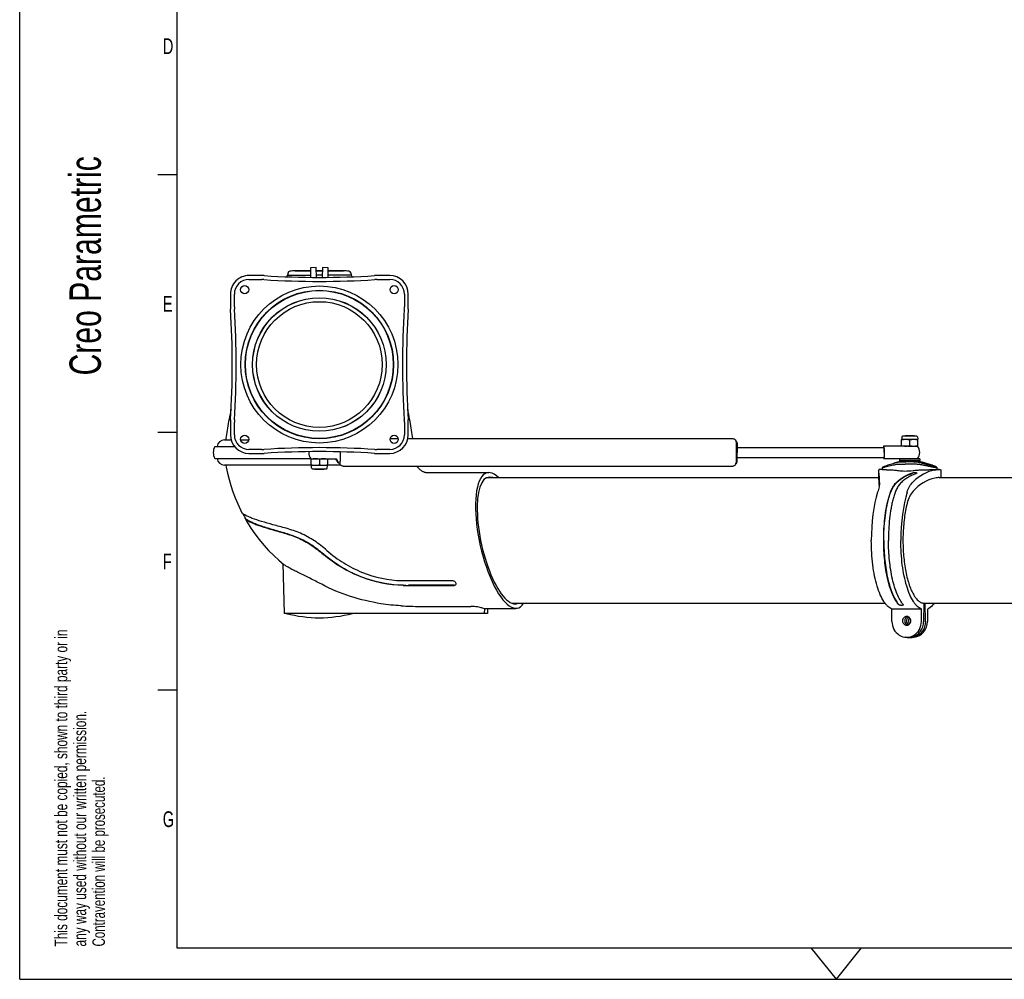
# Model space of a CAD drawing. Extents: x 0 to 420, y 0 to 297.
# Tile 1 of 20: x 0 to 157, y 0 to 153. Entities that reach past the tile are written whole.
import ezdxf

# ---------------------------------------------------------------- set-up
doc = ezdxf.new("R2010")
doc.units = 0
doc.header["$LTSCALE"] = 23.1
for name, color, linetype in [('100001_DXF_CONTINUOUS_LINE', 7, 'CONTINUOUS'), ('100003_DXF_CONTINUOUS_LINE', 7, 'CONTINUOUS'), ('100188_DXF_CONTINUOUS_LINE', 7, 'CONTINUOUS'), ('100249_DXF_CONTINUOUS_LINE', 7, 'CONTINUOUS'), ('100333_DXF_FORMAT', 7, 'CONTINUOUS'), ('100337_DXF_CONTINUOUS_LINE', 7, 'CONTINUOUS'), ('100935_DXF_CONTINUOUS_LINE', 7, 'CONTINUOUS'), ('100940_DXF_CONTINUOUS_LINE', 7, 'CONTINUOUS'), ('100945_DXF_CONTINUOUS_LINE', 7, 'CONTINUOUS'), ('105-5481_DXF_CONTINUOUS_LI', 7, 'CONTINUOUS'), ('9900420_DXF_CONTINUOUS_LIN', 7, 'CONTINUOUS'), ('9903861_DXF_CONTINUOUS_LIN', 7, 'CONTINUOUS'), ('GAS_SPRING_BDXF_CONTINUOUS', 7, 'CONTINUOUS'), ('LOCK_NUT_M8_DXF_CONTINUOUS', 7, 'CONTINUOUS')]:
    doc.layers.add(name, color=color, linetype=linetype)
doc.styles.get("Standard").update_dxf_attribs({"font": 'txt', "width": 0.7})

# ---------------------------------------------------------------- blocks, each defined once
blk = doc.blocks.new('SYMBOL_16_BL0', base_point=(7.49, 145.42))
at = {"layer": '100333_DXF_FORMAT', "color": 7, "linetype": 'CONTINUOUS'}
for q in [(0, 14.98), (14.98, 0)]:
    blk.add_line((0, 0), q, dxfattribs=at)
for s, height, width, p in [('Denna ritning får ej utan vårt medgivande kopieras, eller', 1.9979, 0.687469, (7.64, 212.55)), ('eljest obehörigen användas. Överträdelse härav beivras', 1.9979, 0.686067, (10.63, 212.55)), ('med stöd av gällande lag.', 1.9979, 0.696, (13.63, 212.55)), ('Creo Parametric', 4.9947, 0.71746, (12.92, 96.09)), ('This document must not be copied, shown to third party or in', 1.9979, 0.704762, (7.58, 5.22)), ('any way used without our written permission.', 1.9979, 0.705628, (10.58, 5.22)), ('Contravention will be prosecuted.', 1.9979, 0.684704, (13.57, 5.22))]:
    blk.add_text(s, height=height, rotation=90, dxfattribs=dict(at, width=width)).set_placement(p)

msp = doc.modelspace()

# ---------------------------------------------------------------- linework, layer by layer
at = {"layer": '100001_DXF_CONTINUOUS_LINE', "color": 7, "linetype": 'CONTINUOUS'}
for p, q in [((32.6, 85.83), (33.65, 85.83)), ((35.16, 85.83), (36.44, 85.83)), ((46.4, 81.83), (32.6, 81.83)), ((51.1, 81.83), (49, 81.83)), ((64.61, 80.63), (74.67, 80.63)), ((35.53, 74.08), (35.65, 73.86)), ((35.65, 73.86), (35.78, 73.62)), ((35.78, 73.62), (35.9, 73.39)), ((35.9, 73.39), (35.91, 73.37)), ((35.91, 73.37), (35.91, 73.37)), ((41.89, 66.14), (42.1, 58.23)), ((60.84, 63.45), (60.93, 63.45)), ((61.64, 63.44), (68.92, 63.44)), ((69.15, 62.7), (61.87, 62.7)), ((61.85, 62.67), (69.14, 62.67)), ((74.44, 58.23), (42.1, 58.23)), ((63.75, 59.34), (71.8, 59.34)), ((74.01, 58.23), (74.03, 59.03)), ((74.03, 59.03), (78.99, 59.03)), ((74.47, 59.03), (74.44, 58.23))]:
    msp.add_line(p, q, dxfattribs=at)
for points in [[(33.65, 90.71), (33.63, 90.62), (33.55, 90.24), (33.48, 89.87), (33.4, 89.5), (33.33, 89.13), (33.26, 88.77), (33.2, 88.42), (33.14, 88.06), (33.08, 87.72), (33.02, 87.37), (32.97, 87.03), (32.91, 86.7), (32.86, 86.37), (32.82, 86.05), (32.79, 85.83)], [(62.58, 86.04), (62.58, 86.05), (62.54, 86.37), (62.49, 86.7), (62.43, 87.03), (62.38, 87.37), (62.32, 87.72), (62.26, 88.06), (62.2, 88.42), (62.14, 88.77), (62.07, 89.13), (62, 89.5), (61.92, 89.87), (61.85, 90.24), (61.77, 90.62), (61.75, 90.71)], [(32.82, 81.83), (32.88, 81.48), (33.08, 80.52), (33.33, 79.53), (33.62, 78.56), (33.94, 77.59), (34.31, 76.61), (34.71, 75.64), (35.16, 74.68), (35.38, 74.24)], [(64.62, 80.63), (64.61, 80.63), (64.59, 80.64), (64.55, 80.64), (64.51, 80.65), (64.44, 80.67), (64.37, 80.7), (64.29, 80.73), (64.2, 80.77), (64.11, 80.82), (64.02, 80.88), (63.92, 80.95), (63.83, 81.02), (63.74, 81.09), (63.65, 81.17), (63.57, 81.25), (63.48, 81.34), (63.41, 81.42), (63.33, 81.51), (63.26, 81.6), (63.24, 81.64)], [(35.87, 73.34), (36.21, 72.74), (36.81, 71.8), (37.45, 70.86), (38.14, 69.96), (38.86, 69.08), (39.63, 68.24), (40.43, 67.43), (41.26, 66.67), (42.11, 65.96)]]:
    msp.add_lwpolyline(points, dxfattribs=at)
for centre, radius, start, end in [((32.6, 84.63), 1.2, 90, 172.8136), ((32.6, 83.03), 1.2, 187.1864, 270), ((36.08, 73.46), 0.24, 205.2907, 209.4445), ((61.64, 129.39), 65.95, 269.3874, 270.0002), ((61.86, 125.36), 62.67, 269.2681, 270.0011), ((85.39, 67.47), 16.59, 195.1714, 195.7287), ((69.23, 62.9), 0.206, 337.084, 345.5247), ((61.85, 125.66), 63, 269.2715, 270.0006), ((47.7, 77.53), 20, 254.7519, 285.2481), ((63.72, 109.01), 49.67, 266.5, 270.0354)]:
    msp.add_arc(centre, radius, start, end, dxfattribs=at)
for centre, major_axis, ratio, start_param, end_param in [((76.83, 69.83), (-2.42, 10.77), 0.327316, 5.823198, 9.737793), ((76.83, 69.83), (-2.27, 10.07), 0.327316, -0.213507, 3.20813), ((74.3, 69.83), (0.31, 10.8), 0.36637, -3.236671, -3.131175)]:
    msp.add_ellipse(centre, major_axis=major_axis, ratio=ratio, start_param=start_param, end_param=end_param, dxfattribs=at)
for points, knots in [([(35.45, 74.15), (35.45, 74.15), (35.42, 74.18), (35.4, 74.21), (35.38, 74.24)], [0, 0, 0, 0, 0.285065, 1, 1, 1, 1]), ([(48.9, 68.22), (48.27, 68.78), (47.28, 69.57), (45.84, 70.44), (44.36, 71.15), (42.51, 71.77), (40.41, 72.31), (38.6, 72.8), (37.31, 73.23), (36.49, 73.56), (36.03, 73.77), (35.7, 73.96), (35.52, 74.08), (35.45, 74.15)], [0, 0, 0, 0, 0.170664, 0.25559, 0.339527, 0.501127, 0.648923, 0.776958, 0.880616, 0.922019, 0.955897, 0.98193, 1, 1, 1, 1]), ([(35.86, 73.47), (35.85, 73.45), (35.84, 73.41), (35.85, 73.37), (35.86, 73.35)], [0, 0, 0, 0, 0.466465, 1, 1, 1, 1]), ([(35.87, 73.34), (35.9, 73.28), (36.03, 73.16), (36.3, 72.98), (36.68, 72.78), (37.17, 72.56), (37.77, 72.32), (38.76, 71.97), (40.22, 71.53), (42.18, 71), (43.94, 70.41), (45.35, 69.74), (46.75, 68.91), (47.72, 68.15), (48.34, 67.62)], [0, 0, 0, 0, 0.014896, 0.037859, 0.069062, 0.108227, 0.15496, 0.208774, 0.335471, 0.483846, 0.648583, 0.735092, 0.823022, 1, 1, 1, 1]), ([(36.02, 73.24), (36.01, 73.25), (35.97, 73.29), (35.93, 73.33), (35.91, 73.37)], [0, 0, 0, 0, 0.300999, 1, 1, 1, 1]), ([(48.36, 67.64), (47.76, 68.15), (46.59, 69.07), (44.66, 70.16), (42.6, 70.91), (40.52, 71.47), (38.7, 72.02), (37.35, 72.51), (36.52, 72.9), (36.14, 73.14), (36.02, 73.24)], [0, 0, 0, 0, 0.172271, 0.325433, 0.485198, 0.651515, 0.797325, 0.902315, 0.966288, 1, 1, 1, 1]), ([(61.05, 62.67), (58.78, 62.7), (55.31, 63.44), (51.15, 65.48), (49.23, 66.85), (48.34, 67.62)], [0, 0, 0, 0, 0.492224, 0.745966, 1, 1, 1, 1]), ([(61.06, 62.7), (59.08, 62.73), (55.82, 63.34), (51.59, 65.23), (49.39, 66.75), (48.36, 67.64)], [0, 0, 0, 0, 0.428263, 0.703947, 1, 1, 1, 1]), ([(48.9, 68.22), (49.74, 67.48), (51.53, 66.17), (55.43, 64.2), (58.7, 63.47), (60.84, 63.45)], [0, 0, 0, 0, 0.25438, 0.508136, 1, 1, 1, 1]), ([(48.07, 62.85), (47.45, 63.18), (46.25, 63.8), (44.77, 64.52), (43.7, 65.04), (43.04, 65.38), (42.52, 65.68), (42.22, 65.87), (42.11, 65.96)], [0, 0, 0, 0, 0.313562, 0.605163, 0.733014, 0.843731, 0.933722, 1, 1, 1, 1]), ([(60.69, 59.43), (59.62, 59.49), (55.28, 59.96), (50.99, 61.3), (48.07, 62.85)], [0, 0, 0, 0, 0.243969, 1, 1, 1, 1]), ([(68.92, 63.44), (69.02, 63.44), (69.22, 63.38), (69.36, 63.22), (69.38, 63.12)], [0, 0, 0, 0, 0.520441, 1, 1, 1, 1]), ([(69.42, 62.82), (69.4, 62.77), (69.31, 62.68), (69.2, 62.67), (69.14, 62.67)], [0, 0, 0, 0, 0.45796, 1, 1, 1, 1]), ([(69.15, 62.7), (69.2, 62.7), (69.31, 62.71), (69.39, 62.78), (69.42, 62.82)], [0, 0, 0, 0, 0.535587, 1, 1, 1, 1]), ([(69.42, 62.97), (69.43, 62.96), (69.43, 62.92), (69.43, 62.87), (69.43, 62.84)], [0, 0, 0, 0, 0.261934, 1, 1, 1, 1]), ([(73.62, 59.09), (73.52, 59.12), (73.27, 59.18), (72.67, 59.29), (72.16, 59.34), (71.8, 59.34)], [0, 0, 0, 0, 0.164355, 0.410473, 1, 1, 1, 1])]:
    msp.add_open_spline(points, degree=3, knots=knots, dxfattribs=at)
at = {"layer": '100003_DXF_CONTINUOUS_LINE', "color": 7, "linetype": 'CONTINUOUS'}
for p, q in [((74.35, 79.83), (136.74, 79.83)), ((146.37, 79.83), (162.11, 79.83)), ((78.35, 59.83), (137.75, 59.83)), ((143.92, 59.83), (163.13, 59.83))]:
    msp.add_line(p, q, dxfattribs=at)
at = {"layer": '100188_DXF_CONTINUOUS_LINE', "color": 7, "linetype": 'CONTINUOUS'}
for p, q in [((47.21, 113.27), (46.31, 113.24)), ((46.31, 113.24), (46.31, 111.7)), ((47.27, 111.69), (47.21, 113.27)), ((48.19, 113.27), (48.14, 111.69)), ((49.09, 113.24), (48.19, 113.27)), ((49.09, 111.7), (49.09, 113.24)), ((137.39, 81.51), (137.36, 81.46)), ((140.07, 82.53), (140.06, 82.35)), ((140.08, 82.35), (140.06, 82.35)), ((140.07, 82.53), (143.27, 82.53)), ((143.28, 82.35), (143.27, 82.53)), ((143.27, 82.27), (143.27, 82.28)), ((143.28, 82.35), (143.28, 82.35)), ((145.65, 81.54), (145.64, 81.54)), ((145.73, 81.6), (145.72, 81.61)), ((145.76, 81.57), (145.76, 81.57)), ((145.77, 81.61), (145.77, 81.61)), ((146.03, 81.39), (145.94, 81.51)), ((136.74, 81.06), (136.74, 81.04)), ((136.74, 79.75), (136.74, 81.04)), ((137.29, 81.13), (136.97, 81.13)), ((137.36, 81.46), (137.31, 81.39)), ((137.31, 81.39), (137.31, 81.36)), ((137.31, 81.39), (137.31, 81.39)), ((146.37, 81.13), (146, 81.13)), ((146.03, 81.36), (146.03, 81.39)), ((146.03, 81.39), (146.03, 81.39)), ((146.6, 81.06), (146.6, 79.83)), ((136.74, 79.74), (136.74, 79.75)), ((137.53, 69.83), (137.53, 69.83)), ((137.55, 69.83), (137.55, 69.83)), ((138.28, 69.83), (138.28, 69.83)), ((143.92, 59.84), (143.88, 56.9)), ((144.16, 56.9), (144.12, 59.83)), ((138.85, 56.93), (138.85, 58.92)), ((143.54, 58.92), (138.85, 58.92)), ((140.38, 59.5), (140.39, 59.55)), ((143.54, 56.93), (143.54, 58.92)), ((144.49, 58.92), (144.49, 56.93)), ((141.28, 54.41), (140.97, 54.44)), ((142.37, 54.44), (142.06, 54.41))]:
    msp.add_line(p, q, dxfattribs=at)
for points in [[(140.06, 82.35), (139.94, 82.32), (139.82, 82.3), (139.71, 82.27), (139.6, 82.25), (139.5, 82.23), (139.41, 82.2), (139.31, 82.18), (139.21, 82.15)], [(144.13, 82.15), (144.03, 82.18), (143.93, 82.2), (143.84, 82.23), (143.74, 82.25), (143.63, 82.27), (143.52, 82.3), (143.4, 82.32), (143.28, 82.35)], [(137.31, 81.36), (137.3, 81.23), (137.29, 81.13)], [(146.05, 81.13), (146.04, 81.23), (146.03, 81.36)]]:
    msp.add_lwpolyline(points, dxfattribs=at)
for centre, radius, start, end in [((146.59, 85.66), 4.23, 256.4711, 257.0707), ((143.81, 76.88), 5.11, 68.0313, 68.6294), ((144.17, 77.78), 4.14, 67.5918, 68.0251), ((145.73, 81.79), 0.227, 268.4103, 269.9434), ((144.38, 78.28), 3.6, 67.31, 67.588), ((134.68, 79.07), 2.19, 359.9813, 2.1003), ((140.6, 59.6), 0.0484, 352.9002, 357.1196), ((141.5, 56.62), 2.22, 264.2162, 284.2), ((141.84, 56.61), 2.21, 265.6593, 275.8166), ((141.49, 56.65), 2.26, 284.1809, 285.8527), ((141.84, 56.61), 2.21, 275.8427, 285.9477)]:
    msp.add_arc(centre, radius, start, end, dxfattribs=at)
for centre, major_axis, ratio, start_param, end_param in [((136.71, 69.83), (0, 11.3), 0.025373, -0.601063, -0.126332), ((146.63, 69.83), (0, 11.3), 0.691253, 0.126332, 0.601063), ((136.71, 69.83), (0, 10), 0.026065, 5.783185, 6.144142), ((146.63, 69.83), (0, 10), 0.710105, 0.139043, 0.671385), ((139.32, 69.83), (0, 11.3), 0.33294, 0.820231, 1.570796), ((144.02, 69.83), (0, 11.3), 0.33294, 0.820231, 1.570796), ((141.19, 56.93), (0, 2.5), 0.93912, 1.570796, 4.712389), ((141.53, 57.03), (0.071, 0.697), 0.938558, 0.361023, 2.983258), ((141.81, 57.03), (-0.071, 0.697), 0.938558, 0.381395, 2.55662), ((142.14, 56.93), (0, 2.5), 0.93912, -3.045999, -1.570796)]:
    msp.add_ellipse(centre, major_axis=major_axis, ratio=ratio, start_param=start_param, end_param=end_param, dxfattribs=at)
for points, knots in [([(137.39, 81.51), (137.4, 81.52), (137.44, 81.54), (137.49, 81.57), (137.58, 81.61), (137.64, 81.63), (137.67, 81.65)], [0, 0, 0, 0, 0.128498, 0.355395, 0.65367, 1, 1, 1, 1]), ([(137.48, 81.46), (137.5, 81.47), (137.59, 81.5), (137.67, 81.52), (137.74, 81.54)], [0, 0, 0, 0, 0.226216, 1, 1, 1, 1]), ([(137.67, 81.65), (137.79, 81.69), (138.04, 81.78), (138.55, 81.96), (138.95, 82.08), (139.21, 82.15)], [0, 0, 0, 0, 0.239175, 0.493077, 1, 1, 1, 1]), ([(137.74, 81.54), (138.03, 81.62), (138.45, 81.73), (139.02, 81.85), (139.41, 81.92), (139.77, 81.97), (140.12, 81.98), (140.51, 81.97), (140.79, 81.96), (140.94, 81.96)], [0, 0, 0, 0, 0.273041, 0.407891, 0.532794, 0.641214, 0.743616, 0.859385, 1, 1, 1, 1]), ([(139.21, 82.15), (139.3, 82.17), (139.62, 82.26), (139.94, 82.32), (140.18, 82.34)], [0, 0, 0, 0, 0.274789, 1, 1, 1, 1]), ([(140.27, 82.37), (140.23, 82.37), (140.16, 82.36), (140.1, 82.36), (140.08, 82.35)], [0, 0, 0, 0, 0.630923, 1, 1, 1, 1]), ([(140.18, 82.34), (140.24, 82.35), (140.54, 82.36), (140.84, 82.34), (141.07, 82.34)], [0, 0, 0, 0, 0.220586, 1, 1, 1, 1]), ([(141.12, 82.37), (141.03, 82.37), (140.75, 82.38), (140.46, 82.38), (140.27, 82.37)], [0, 0, 0, 0, 0.303104, 1, 1, 1, 1]), ([(145.98, 81.38), (145.92, 81.38), (145.77, 81.4), (145.51, 81.44), (145.2, 81.51), (144.77, 81.6), (144.23, 81.72), (143.58, 81.85), (142.92, 81.94), (142.26, 81.98), (141.6, 81.98), (141.16, 81.96), (140.94, 81.96)], [0, 0, 0, 0, 0.034594, 0.090115, 0.154534, 0.22011, 0.350248, 0.480613, 0.61168, 0.741105, 0.871034, 1, 1, 1, 1]), ([(142.18, 82.34), (142, 82.35), (141.63, 82.36), (141.26, 82.34), (141.07, 82.34)], [0, 0, 0, 0, 0.504246, 1, 1, 1, 1]), ([(141.12, 82.37), (141.31, 82.37), (141.68, 82.38), (142.05, 82.38), (142.24, 82.37)], [0, 0, 0, 0, 0.500591, 1, 1, 1, 1]), ([(143.25, 82.19), (142.99, 82.25), (142.63, 82.31), (142.27, 82.34), (142.18, 82.34)], [0, 0, 0, 0, 0.750775, 1, 1, 1, 1]), ([(142.24, 82.37), (142.3, 82.37), (142.52, 82.36), (142.75, 82.35), (142.9, 82.35)], [0, 0, 0, 0, 0.28206, 1, 1, 1, 1]), ([(142.9, 82.35), (142.93, 82.35), (143.03, 82.34), (143.12, 82.34), (143.18, 82.34)], [0, 0, 0, 0, 0.305813, 1, 1, 1, 1]), ([(143.28, 82.35), (143.28, 82.34), (143.27, 82.34), (143.25, 82.34), (143.22, 82.34), (143.2, 82.34), (143.18, 82.34)], [0, 0, 0, 0, 0.06871, 0.257332, 0.568401, 1, 1, 1, 1]), ([(145.6, 81.55), (145.4, 81.59), (145.02, 81.71), (144.43, 81.89), (143.85, 82.05), (143.45, 82.15), (143.25, 82.19)], [0, 0, 0, 0, 0.248724, 0.499639, 0.749022, 1, 1, 1, 1]), ([(143.26, 82.28), (143.26, 82.28), (143.28, 82.29), (143.32, 82.29), (143.35, 82.3), (143.38, 82.3)], [0, 0, 0, 0, 0.107865, 0.321936, 1, 1, 1, 1]), ([(143.29, 82.26), (143.29, 82.26), (143.28, 82.26), (143.27, 82.27), (143.27, 82.27)], [0, 0, 0, 0, 0.375044, 1, 1, 1, 1]), ([(145.65, 81.57), (145.56, 81.59), (145.34, 81.65), (144.85, 81.8), (144.34, 81.96), (143.88, 82.09), (143.63, 82.16), (143.44, 82.21), (143.33, 82.24), (143.29, 82.26)], [0, 0, 0, 0, 0.109243, 0.277936, 0.631268, 0.760703, 0.865321, 0.945708, 1, 1, 1, 1]), ([(143.6, 82.27), (143.58, 82.28), (143.51, 82.29), (143.43, 82.3), (143.38, 82.3)], [0, 0, 0, 0, 0.294907, 1, 1, 1, 1]), ([(144.19, 82.13), (144.08, 82.16), (143.89, 82.21), (143.69, 82.26), (143.6, 82.27)], [0, 0, 0, 0, 0.559813, 1, 1, 1, 1]), ([(145.67, 81.65), (145.55, 81.69), (145.3, 81.78), (144.78, 81.96), (144.39, 82.08), (144.13, 82.15)], [0, 0, 0, 0, 0.239175, 0.493077, 1, 1, 1, 1]), ([(145.6, 81.66), (145.48, 81.71), (145.22, 81.8), (144.75, 81.96), (144.4, 82.07), (144.19, 82.13)], [0, 0, 0, 0, 0.263157, 0.561046, 1, 1, 1, 1]), ([(145.72, 81.61), (145.71, 81.61), (145.67, 81.63), (145.64, 81.65), (145.6, 81.66)], [0, 0, 0, 0, 0.191899, 1, 1, 1, 1]), ([(145.69, 81.57), (145.69, 81.57), (145.68, 81.57), (145.66, 81.57), (145.65, 81.57)], [0, 0, 0, 0, 0.228553, 1, 1, 1, 1]), ([(145.9, 81.5), (145.87, 81.5), (145.79, 81.51), (145.7, 81.52), (145.65, 81.54)], [0, 0, 0, 0, 0.387808, 1, 1, 1, 1]), ([(145.76, 81.57), (145.76, 81.58), (145.75, 81.59), (145.74, 81.59), (145.73, 81.6)], [0, 0, 0, 0, 0.301554, 1, 1, 1, 1]), ([(145.73, 81.57), (145.73, 81.57), (145.74, 81.57), (145.75, 81.57), (145.75, 81.57)], [0, 0, 0, 0, 0.316544, 1, 1, 1, 1]), ([(145.75, 81.57), (145.75, 81.57), (145.76, 81.57), (145.76, 81.57), (145.76, 81.57)], [0, 0, 0, 0, 0.5558, 1, 1, 1, 1]), ([(145.84, 81.57), (145.84, 81.58), (145.81, 81.59), (145.79, 81.6), (145.77, 81.61)], [0, 0, 0, 0, 0.234703, 1, 1, 1, 1]), ([(145.94, 81.51), (145.94, 81.53), (145.9, 81.55), (145.86, 81.56), (145.84, 81.57)], [0, 0, 0, 0, 0.359332, 1, 1, 1, 1]), ([(145.9, 81.5), (145.91, 81.5), (145.92, 81.5), (145.94, 81.5), (145.95, 81.5), (145.95, 81.51), (145.94, 81.51)], [0, 0, 0, 0, 0.403963, 0.682111, 0.842506, 1, 1, 1, 1]), ([(136.97, 81.13), (136.94, 81.13), (136.88, 81.13), (136.81, 81.12), (136.76, 81.1), (136.74, 81.07), (136.74, 81.06)], [0, 0, 0, 0, 0.384731, 0.666946, 0.858676, 1, 1, 1, 1]), ([(137.29, 81.13), (137.29, 81.13), (137.3, 81.13), (137.31, 81.13), (137.33, 81.12), (137.36, 81.12), (137.39, 81.12), (137.45, 81.11), (137.54, 81.11), (137.65, 81.1), (137.77, 81.1), (137.9, 81.1), (138.07, 81.09), (138.29, 81.09), (138.55, 81.08), (138.81, 81.07), (139.12, 81.05), (139.48, 81.02), (139.9, 80.96), (140.36, 80.9), (140.7, 80.88), (140.88, 80.88)], [0, 0, 0, 0, 0.0013, 0.004906, 0.01081, 0.018877, 0.028888, 0.040608, 0.068229, 0.100002, 0.134245, 0.169796, 0.206051, 0.279327, 0.352206, 0.423364, 0.49146, 0.613271, 0.724859, 0.847981, 1, 1, 1, 1]), ([(137.31, 81.39), (137.31, 81.4), (137.32, 81.41), (137.33, 81.41), (137.34, 81.41)], [0, 0, 0, 0, 0.154572, 1, 1, 1, 1]), ([(137.34, 81.41), (137.35, 81.42), (137.4, 81.44), (137.44, 81.45), (137.48, 81.46)], [0, 0, 0, 0, 0.190431, 1, 1, 1, 1]), ([(137.53, 69.83), (137.53, 70.44), (137.56, 71.63), (137.7, 73.38), (137.94, 75.05), (138.23, 76.36), (138.54, 77.33), (138.81, 77.99), (139.16, 78.61), (139.75, 79.34), (140.76, 80.04), (141.66, 80.43), (142.12, 80.59)], [0, 0, 0, 0, 0.143223, 0.283345, 0.417411, 0.54285, 0.601876, 0.658577, 0.7137, 0.76871, 0.882705, 1, 1, 1, 1]), ([(137.55, 69.84), (137.55, 70.44), (137.58, 71.62), (137.72, 73.36), (137.96, 75.02), (138.25, 76.33), (138.55, 77.29), (138.83, 77.95), (139.17, 78.56), (139.77, 79.29), (140.77, 79.99), (141.67, 80.37), (142.13, 80.53)], [0, 0, 0, 0, 0.143126, 0.283172, 0.417234, 0.542605, 0.601575, 0.658255, 0.713397, 0.768475, 0.882579, 1, 1, 1, 1]), ([(142.64, 80.45), (142.19, 80.27), (141.54, 79.96), (140.74, 79.43), (140.21, 78.96), (139.78, 78.41), (139.47, 77.8), (139.22, 77.14), (139.01, 76.43), (138.84, 75.7), (138.64, 74.65), (138.45, 73.28), (138.31, 71.58), (138.28, 70.42), (138.28, 69.83)], [0, 0, 0, 0, 0.117372, 0.175721, 0.232707, 0.288189, 0.343545, 0.400405, 0.459543, 0.521117, 0.584986, 0.718573, 0.857838, 1, 1, 1, 1]), ([(140.88, 80.88), (141.32, 80.88), (141.98, 80.95), (142.87, 81.03), (143.54, 81.06), (144.21, 81.08), (144.88, 81.1), (145.42, 81.11), (145.79, 81.13), (145.94, 81.13), (146, 81.13)], [0, 0, 0, 0, 0.259599, 0.388599, 0.519419, 0.650621, 0.781488, 0.911318, 0.965906, 1, 1, 1, 1]), ([(142.12, 80.59), (142.22, 80.62), (142.38, 80.65), (142.58, 80.65), (142.67, 80.64), (142.71, 80.63)], [0, 0, 0, 0, 0.532151, 0.793969, 1, 1, 1, 1]), ([(142.72, 80.57), (142.68, 80.58), (142.59, 80.59), (142.39, 80.59), (142.23, 80.56), (142.13, 80.53)], [0, 0, 0, 0, 0.206254, 0.468033, 1, 1, 1, 1]), ([(142.71, 80.48), (142.71, 80.48), (142.68, 80.46), (142.66, 80.45), (142.64, 80.45)], [0, 0, 0, 0, 0.231017, 1, 1, 1, 1]), ([(142.71, 80.63), (142.72, 80.62), (142.75, 80.61), (142.79, 80.59), (142.79, 80.57)], [0, 0, 0, 0, 0.339361, 1, 1, 1, 1]), ([(142.79, 80.57), (142.79, 80.55), (142.77, 80.51), (142.73, 80.49), (142.71, 80.48)], [0, 0, 0, 0, 0.384597, 1, 1, 1, 1]), ([(142.78, 80.54), (142.78, 80.54), (142.76, 80.55), (142.75, 80.56), (142.74, 80.56)], [0, 0, 0, 0, 0.214239, 1, 1, 1, 1]), ([(145.65, 81.04), (145.79, 81.07), (146.02, 81.11), (146.27, 81.13), (146.37, 81.13)], [0, 0, 0, 0, 0.580275, 1, 1, 1, 1]), ([(145.98, 81.38), (145.99, 81.38), (146, 81.38), (146.03, 81.39), (146.03, 81.39)], [0, 0, 0, 0, 0.715377, 1, 1, 1, 1]), ([(146.37, 81.13), (146.4, 81.13), (146.46, 81.13), (146.53, 81.12), (146.58, 81.1), (146.6, 81.07), (146.6, 81.06)], [0, 0, 0, 0, 0.384731, 0.666946, 0.858676, 1, 1, 1, 1]), ([(136.87, 79.07), (136.87, 78.83), (136.79, 78.31), (136.65, 77.81), (136.57, 77.54)], [0, 0, 0, 0, 0.459422, 1, 1, 1, 1]), ([(141.27, 77.54), (141.36, 77.84), (141.6, 78.43), (141.99, 78.93), (142.21, 79.15)], [0, 0, 0, 0, 0.500085, 1, 1, 1, 1]), ([(146.37, 79.83), (146.27, 79.83), (146.02, 79.81), (145.79, 79.77), (145.65, 79.74)], [0, 0, 0, 0, 0.419519, 1, 1, 1, 1]), ([(142.21, 77.66), (141.98, 77.4), (141.59, 76.8), (141.36, 76.12), (141.27, 75.78)], [0, 0, 0, 0, 0.494, 1, 1, 1, 1]), ([(141.27, 75.78), (141.07, 74.99), (140.77, 73.32), (140.57, 70.73), (140.61, 68.08), (140.84, 65.92), (141.16, 64.31), (141.43, 63.24), (141.76, 62.28), (142.13, 61.47), (142.53, 60.8), (142.96, 60.29), (143.42, 59.96), (143.76, 59.85), (143.92, 59.84)], [0, 0, 0, 0, 0.141945, 0.297315, 0.456173, 0.608224, 0.678674, 0.74395, 0.803163, 0.855644, 0.901039, 0.939463, 0.971779, 1, 1, 1, 1]), ([(138.85, 58.92), (138.6, 59.01), (138.24, 59.26), (137.84, 59.7), (137.42, 60.3), (136.93, 61.26), (136.45, 62.62), (136.06, 64.21), (135.77, 65.98), (135.6, 67.88), (135.56, 69.18), (135.56, 69.83)], [0, 0, 0, 0, 0.066736, 0.106353, 0.15075, 0.254354, 0.37717, 0.516884, 0.670087, 0.832645, 1, 1, 1, 1]), ([(139.87, 59.64), (139.68, 59.87), (139.33, 60.4), (138.88, 61.34), (138.48, 62.45), (138.01, 64.22), (137.63, 66.69), (137.53, 68.76), (137.53, 69.83)], [0, 0, 0, 0, 0.082761, 0.180402, 0.292352, 0.417189, 0.697028, 1, 1, 1, 1]), ([(137.55, 69.83), (137.55, 68.76), (137.65, 66.71), (138.03, 64.24), (138.5, 62.49), (138.89, 61.38), (139.34, 60.45), (139.69, 59.92), (139.88, 59.69)], [0, 0, 0, 0, 0.30291, 0.582738, 0.707585, 0.819552, 0.917217, 1, 1, 1, 1]), ([(140.63, 59.64), (140.44, 59.87), (140.08, 60.4), (139.64, 61.34), (139.24, 62.45), (138.77, 64.22), (138.39, 66.69), (138.28, 68.76), (138.28, 69.83)], [0, 0, 0, 0, 0.082761, 0.180402, 0.292352, 0.417189, 0.697028, 1, 1, 1, 1]), ([(143.54, 58.92), (143.3, 59.01), (142.94, 59.26), (142.54, 59.7), (142.11, 60.3), (141.63, 61.26), (141.15, 62.62), (140.76, 64.21), (140.47, 65.98), (140.3, 67.88), (140.26, 69.18), (140.26, 69.83)], [0, 0, 0, 0, 0.066736, 0.106353, 0.15075, 0.254354, 0.37717, 0.516884, 0.670087, 0.832645, 1, 1, 1, 1]), ([(140.38, 59.5), (140.28, 59.5), (140.13, 59.52), (139.96, 59.58), (139.89, 59.62), (139.87, 59.64)], [0, 0, 0, 0, 0.574911, 0.820603, 1, 1, 1, 1]), ([(139.88, 59.69), (139.9, 59.67), (139.97, 59.63), (140.13, 59.57), (140.28, 59.55), (140.39, 59.55)], [0, 0, 0, 0, 0.179474, 0.425163, 1, 1, 1, 1]), ([(140.65, 59.59), (140.65, 59.56), (140.57, 59.52), (140.48, 59.5), (140.42, 59.5), (140.38, 59.5)], [0, 0, 0, 0, 0.349383, 0.641853, 1, 1, 1, 1]), ([(140.39, 59.55), (140.44, 59.55), (140.52, 59.55), (140.61, 59.58), (140.64, 59.6), (140.65, 59.62)], [0, 0, 0, 0, 0.613932, 0.836899, 1, 1, 1, 1]), ([(140.63, 59.64), (140.63, 59.64), (140.64, 59.63), (140.65, 59.61), (140.65, 59.59)], [0, 0, 0, 0, 0.291578, 1, 1, 1, 1]), ([(145.59, 59.83), (145.5, 59.72), (145.2, 59.36), (144.81, 59.04), (144.49, 58.92)], [0, 0, 0, 0, 0.288297, 1, 1, 1, 1]), ([(141.19, 57.73), (141.11, 57.73), (140.93, 57.7), (140.71, 57.54), (140.57, 57.31), (140.52, 57.03), (140.57, 56.76), (140.71, 56.53), (140.93, 56.37), (141.11, 56.33), (141.19, 56.33)], [0, 0, 0, 0, 0.121398, 0.244925, 0.371432, 0.5, 0.628568, 0.755075, 0.878602, 1, 1, 1, 1]), ([(141.19, 56.33), (141.28, 56.33), (141.46, 56.37), (141.67, 56.53), (141.82, 56.76), (141.87, 57.03), (141.82, 57.31), (141.67, 57.54), (141.46, 57.7), (141.28, 57.73), (141.19, 57.73)], [0, 0, 0, 0, 0.121398, 0.244925, 0.371432, 0.5, 0.628568, 0.755075, 0.878602, 1, 1, 1, 1]), ([(142.11, 54.48), (142.36, 54.55), (142.84, 54.79), (143.41, 55.35), (143.79, 56.08), (143.88, 56.62), (143.88, 56.9)], [0, 0, 0, 0, 0.243552, 0.492022, 0.744917, 1, 1, 1, 1]), ([(144.16, 56.9), (144.16, 56.63), (144.08, 56.08), (143.73, 55.35), (143.17, 54.79), (142.69, 54.55), (142.44, 54.48)], [0, 0, 0, 0, 0.256352, 0.508995, 0.756632, 1, 1, 1, 1])]:
    msp.add_open_spline(points, degree=3, knots=knots, dxfattribs=at)
for points in [[(145.72, 81.57), (145.71, 81.57), (145.7, 81.57), (145.69, 81.57)], [(142.74, 80.56), (142.73, 80.56), (142.72, 80.56), (142.72, 80.57)], [(141.67, 57.52), (141.55, 57.39), (141.42, 57.03), (141.55, 56.68), (141.67, 56.55)]]:
    msp.add_open_spline(points, degree=3, dxfattribs=at)
at = {"layer": '100249_DXF_CONTINUOUS_LINE', "color": 7, "linetype": 'CONTINUOUS'}
msp.add_circle((47.7, 97.83), 10, dxfattribs=at)
at = {"layer": '100333_DXF_FORMAT', "color": 7, "linetype": 'CONTINUOUS'}
for p, q in [((0, 0), (0, 297)), ((25, 292), (25, 5)), ((25, 128), (22, 128)), ((25, 87), (22, 87)), ((25, 46), (22, 46)), ((25, 5), (415, 5)), ((130, 0), (126, 5)), ((130, 0), (134, 5)), ((0, 0), (420, 0))]:
    msp.add_line(p, q, dxfattribs=at)
at = {"layer": '100337_DXF_CONTINUOUS_LINE', "color": 7, "linetype": 'CONTINUOUS'}
for p, q in [((31.04, 84.78), (34.2, 84.78)), ((31.04, 82.88), (46.29, 82.88))]:
    msp.add_line(p, q, dxfattribs=at)
msp.add_arc((32.91, 83.83), 2.1, 153.1035, 206.8965, dxfattribs=at)
at = {"layer": '100935_DXF_CONTINUOUS_LINE', "color": 7, "linetype": 'CONTINUOUS'}
for radius in [11.78, 11.77, 10.63, 10.62]:
    msp.add_circle((47.7, 97.83), radius, dxfattribs=at)
at = {"layer": '100940_DXF_CONTINUOUS_LINE', "color": 7, "linetype": 'CONTINUOUS'}
for radius in [12.5, 11.81, 11.8]:
    msp.add_circle((47.7, 97.83), radius, dxfattribs=at)
at = {"layer": '100945_DXF_CONTINUOUS_LINE', "color": 7, "linetype": 'CONTINUOUS'}
for p, q in [((38.53, 111.99), (36.49, 111.98)), ((36.49, 111.35), (38.53, 111.36)), ((58.91, 111.98), (56.87, 111.99)), ((56.87, 111.36), (58.91, 111.35)), ((33.54, 109.03), (33.54, 106.99)), ((34.17, 106.99), (34.17, 109.03)), ((61.23, 109.03), (61.23, 106.99)), ((61.86, 106.99), (61.86, 109.03)), ((33.54, 88.68), (33.54, 86.64)), ((34.17, 86.64), (34.17, 88.68)), ((61.23, 88.68), (61.23, 86.64)), ((61.86, 86.64), (61.86, 88.68)), ((38.53, 84.31), (36.49, 84.32)), ((36.49, 83.69), (38.53, 83.68)), ((58.91, 84.32), (56.87, 84.31)), ((56.87, 83.68), (58.91, 83.69))]:
    msp.add_line(p, q, dxfattribs=at)
for centre in [(35.8, 109.73), (59.6, 109.73), (35.8, 85.93), (59.6, 85.93)]:
    msp.add_circle(centre, 0.65, dxfattribs=at)
for centre, radius, start, end in [((36.5, 109.03), 2.96, 90.0346, 180.0346), ((36.5, 109.03), 2.33, 90.0346, 180.0346), ((38.53, 106.23), 5.76, 86.2878, 90.0346), ((38.53, 106.23), 5.13, 86.2878, 90.0346), ((47.61, 246.08), 135.02, 266.2878, 270.0397), ((47.61, 246.08), 134.39, 266.2878, 270.0399), ((47.79, 246.08), 134.39, 269.9601, 273.7122), ((47.79, 246.08), 135.02, 269.9603, 273.7122), ((56.87, 106.23), 5.76, 89.9654, 93.7122), ((56.87, 106.23), 5.13, 89.9654, 93.7122), ((58.9, 109.03), 2.96, 359.9654, 89.9654), ((58.9, 109.03), 2.33, 359.9654, 89.9654), ((39.3, 107), 5.76, 180.0346, 183.7881), ((-100.55, 97.74), 134.39, 0.042, 3.7881), ((39.3, 107), 5.13, 180.0346, 183.7881), ((-100.55, 97.74), 135.02, 0.0419, 3.7881), ((195.95, 97.74), 135.02, 176.2119, 179.9581), ((56.1, 107), 5.13, 356.2119, 359.9654), ((195.95, 97.74), 134.39, 176.2119, 179.958), ((56.1, 107), 5.76, 356.2119, 359.9654), ((-100.55, 97.93), 134.39, 356.2119, 359.958), ((-100.55, 97.93), 135.02, 356.2119, 359.9581), ((195.95, 97.93), 135.02, 180.0419, 183.7881), ((195.95, 97.93), 134.39, 180.042, 183.7881), ((39.3, 88.67), 5.76, 176.2119, 179.9654), ((39.3, 88.67), 5.13, 176.2119, 179.9654), ((56.1, 88.67), 5.13, 0.0346, 3.7881), ((56.1, 88.67), 5.76, 0.0346, 3.7881), ((36.5, 86.64), 2.96, 179.9654, 269.9654), ((36.5, 86.64), 2.33, 179.9654, 269.9654), ((58.9, 86.64), 2.96, 270.0346, 0.0346), ((58.9, 86.64), 2.33, 270.0346, 0.0346), ((38.53, 89.44), 5.13, 269.9654, 273.7122), ((38.53, 89.44), 5.76, 269.9654, 273.7122), ((47.61, -50.42), 135.02, 89.9603, 93.7122), ((47.61, -50.42), 134.39, 89.9601, 93.7122), ((47.79, -50.42), 135.02, 86.2878, 90.0397), ((47.79, -50.42), 134.39, 86.2878, 90.0399), ((56.87, 89.44), 5.76, 266.2878, 270.0346), ((56.87, 89.44), 5.13, 266.2878, 270.0346)]:
    msp.add_arc(centre, radius, start, end, dxfattribs=at)
at = {"layer": '105-5481_DXF_CONTINUOUS_LI', "color": 7, "linetype": 'CONTINUOUS'}
for p, q in [((42.71, 112.43), (42.64, 112.07)), ((42.64, 112.07), (46.31, 112.07)), ((43.86, 112.76), (43.86, 112.73)), ((46.31, 112.76), (43.86, 112.76)), ((43.86, 112.73), (46.31, 112.73)), ((48.17, 112.76), (47.23, 112.76)), ((47.23, 112.73), (48.17, 112.73)), ((48.15, 112.07), (47.25, 112.07)), ((51.54, 112.76), (49.09, 112.76)), ((49.09, 112.73), (51.54, 112.73)), ((52.76, 112.07), (49.09, 112.07)), ((51.54, 112.76), (51.54, 112.73)), ((52.69, 112.43), (52.76, 112.07))]:
    msp.add_line(p, q, dxfattribs=at)
for centre, radius, start, end in [((62.37, 108.79), 20.1, 171.1852, 171.4133), ((42.81, 111.82), 0.3, 122.6728, 171.1852), ((43, 112.38), 0.3, 93.7727, 169.4941), ((47.7, 41.15), 71.69, 93.0705, 93.7727), ((47.7, 41.15), 71.69, 86.2273, 86.9295), ((52.4, 112.38), 0.3, 10.5059, 86.2273), ((52.59, 111.82), 0.3, 8.8148, 57.3272), ((33.03, 108.79), 20.1, 8.5867, 8.8148)]:
    msp.add_arc(centre, radius, start, end, dxfattribs=at)
at = {"layer": '9900420_DXF_CONTINUOUS_LIN', "color": 7, "linetype": 'CONTINUOUS'}
for p, q in [((140.91, 86.44), (141.01, 86.53)), ((141, 86.53), (142.33, 86.53)), ((141.01, 86.53), (142.33, 86.53)), ((142.43, 86.44), (142.33, 86.53)), ((140.87, 82.53), (140.87, 82.54)), ((142.47, 82.53), (142.47, 82.54)), ((46.93, 81.24), (47.04, 81.13)), ((48.37, 81.13), (47.04, 81.13)), ((48.36, 81.13), (47.04, 81.13)), ((48.47, 81.24), (48.36, 81.13))]:
    msp.add_line(p, q, dxfattribs=at)
at = {"layer": '9900420_DXF_CONTINUOUS_LIN', "color": 2, "linetype": 'CONTINUOUS'}
for p, q in [((141, 86.44), (141, 86.53)), ((142.33, 86.44), (142.33, 86.53)), ((141, 82.53), (141, 82.54)), ((142.33, 82.53), (142.33, 82.54)), ((47.04, 81.24), (47.04, 81.13)), ((48.37, 81.24), (48.37, 81.13))]:
    msp.add_line(p, q, dxfattribs=at)
at = {"layer": '9903861_DXF_CONTINUOUS_LIN', "color": 7, "linetype": 'CONTINUOUS'}
for p, q in [((140.07, 82.84), (140.07, 82.54)), ((143.27, 82.54), (140.07, 82.54)), ((143.27, 82.84), (140.72, 82.84)), ((143.27, 82.84), (143.27, 82.54))]:
    msp.add_line(p, q, dxfattribs=at)
at = {"layer": 'GAS_SPRING_BDXF_CONTINUOUS', "color": 7, "linetype": 'CONTINUOUS'}
for p, q in [((58.96, 86.04), (60.24, 86.04)), ((61.8, 86.04), (113.51, 86.04)), ((114.02, 85.54), (114.15, 85.54)), ((114.21, 84.64), (137.57, 84.64)), ((137.62, 84.84), (137.52, 84.84)), ((141.36, 84.84), (137.62, 84.84)), ((46.33, 82.84), (50.42, 82.84)), ((51, 82.14), (50.75, 82.14)), ((51.5, 81.64), (113.51, 81.64)), ((114.02, 82.14), (114.15, 82.14)), ((114.21, 83.04), (137.57, 83.04)), ((137.62, 82.84), (137.52, 82.84)), ((140.72, 82.84), (137.62, 82.84))]:
    msp.add_line(p, q, dxfattribs=at)
for centre, radius, start, end in [((159.23, 84.14), 21.72, 178.156, 178.6838), ((141.67, 83.84), 1.6, 321.3182, 38.6826), ((47.7, 83.84), 1.7, 175.5801, 180), ((47.7, 83.84), 1.7, 180.0008, 216.0327), ((9.07, 83.84), 42, 0.0008, 0.138), ((71.74, 83.84), 42.34, 0.0009, 0.1972), ((71.69, 83.84), 42.39, 359.8248, 0.0008), ((112.86, 82.3), 1.17, 349.6578, 352.2098), ((160.39, 83.57), 22.87, 181.3303, 181.8314)]:
    msp.add_arc(centre, radius, start, end, dxfattribs=at)
for points, knots in [([(113.51, 86.04), (113.59, 86.04), (113.75, 86), (113.95, 85.82), (114.01, 85.64), (114.02, 85.54)], [0, 0, 0, 0, 0.31256, 0.618278, 1, 1, 1, 1]), ([(114.03, 85.47), (114.05, 85.27), (114.07, 84.78), (114.07, 84.28), (114.07, 83.98)], [0, 0, 0, 0, 0.402663, 1, 1, 1, 1]), ([(114.15, 85.54), (114.15, 85.54), (114.16, 85.52), (114.16, 85.5), (114.17, 85.46), (114.18, 85.38), (114.19, 85.23), (114.2, 85.03), (114.2, 84.77), (114.21, 84.48), (114.21, 84.17), (114.21, 83.95), (114.21, 83.84)], [0, 0, 0, 0, 0.006205, 0.021086, 0.045177, 0.078335, 0.170739, 0.29488, 0.44604, 0.618408, 0.805595, 1, 1, 1, 1]), ([(137.61, 83.84), (137.61, 83.94), (137.6, 84.09), (137.6, 84.28), (137.6, 84.4), (137.59, 84.5), (137.59, 84.57), (137.58, 84.61), (137.58, 84.63), (137.57, 84.64), (137.57, 84.64)], [0, 0, 0, 0, 0.381608, 0.554021, 0.70512, 0.829286, 0.921677, 0.978941, 0.993802, 1, 1, 1, 1]), ([(137.62, 82.84), (137.63, 82.99), (137.64, 83.33), (137.64, 83.84), (137.64, 84.35), (137.63, 84.68), (137.62, 84.84)], [0, 0, 0, 0, 0.235074, 0.5, 0.764925, 1, 1, 1, 1]), ([(51, 82.14), (51, 82.14), (51, 82.14), (51.01, 82.15), (51.01, 82.18), (51.02, 82.22), (51.02, 82.27), (51.03, 82.34), (51.04, 82.43), (51.04, 82.53), (51.05, 82.68), (51.06, 82.9), (51.06, 83.2), (51.07, 83.51), (51.07, 83.73), (51.07, 83.84)], [0, 0, 0, 0, 0.002311, 0.006414, 0.02129, 0.045366, 0.078529, 0.120505, 0.170909, 0.229266, 0.295024, 0.446157, 0.618531, 0.805528, 1, 1, 1, 1]), ([(114.07, 83.71), (114.07, 83.39), (114.07, 82.95), (114.05, 82.42), (114.03, 82.22), (114.02, 82.14)], [0, 0, 0, 0, 0.612099, 0.839995, 1, 1, 1, 1]), ([(114.15, 82.14), (114.15, 82.14), (114.16, 82.15), (114.16, 82.17), (114.17, 82.22), (114.18, 82.3), (114.19, 82.44), (114.2, 82.65), (114.2, 82.91), (114.21, 83.2), (114.21, 83.51), (114.21, 83.73), (114.21, 83.84)], [0, 0, 0, 0, 0.006205, 0.021086, 0.045177, 0.078335, 0.170739, 0.29488, 0.44604, 0.618408, 0.805595, 1, 1, 1, 1]), ([(137.61, 83.84), (137.61, 83.74), (137.6, 83.59), (137.6, 83.4), (137.6, 83.28), (137.59, 83.18), (137.59, 83.11), (137.58, 83.06), (137.58, 83.05), (137.57, 83.04), (137.57, 83.04)], [0, 0, 0, 0, 0.381608, 0.554021, 0.70512, 0.829286, 0.921677, 0.978941, 0.993802, 1, 1, 1, 1]), ([(50.74, 82.14), (50.73, 82.15), (50.71, 82.18), (50.67, 82.22), (50.63, 82.29), (50.57, 82.37), (50.51, 82.46), (50.42, 82.62), (50.35, 82.75), (50.31, 82.84)], [0, 0, 0, 0, 0.043169, 0.114567, 0.212149, 0.333303, 0.475247, 0.635274, 1, 1, 1, 1]), ([(50.42, 82.84), (50.44, 82.79), (50.48, 82.7), (50.54, 82.57), (50.6, 82.46), (50.65, 82.36), (50.69, 82.28), (50.72, 82.22), (50.73, 82.19), (50.74, 82.17), (50.75, 82.15), (50.75, 82.15), (50.75, 82.14)], [0, 0, 0, 0, 0.198057, 0.380518, 0.544899, 0.688589, 0.808684, 0.902244, 0.938222, 0.966608, 0.987217, 1, 1, 1, 1]), ([(50.75, 82.14), (50.75, 82.14), (50.74, 82.14), (50.74, 82.14), (50.74, 82.14)], [0, 0, 0, 0, 0.362453, 1, 1, 1, 1]), ([(50.75, 82.14), (50.75, 82.14), (50.75, 82.14), (50.75, 82.14), (50.75, 82.14)], [0, 0, 0, 0, 0.615419, 1, 1, 1, 1]), ([(51.5, 81.64), (51.42, 81.64), (51.25, 81.68), (51.05, 81.86), (51, 82.04), (50.98, 82.14)], [0, 0, 0, 0, 0.311849, 0.617016, 1, 1, 1, 1]), ([(114.01, 82.09), (113.99, 81.99), (113.92, 81.82), (113.72, 81.67), (113.58, 81.64), (113.51, 81.64)], [0, 0, 0, 0, 0.417117, 0.706415, 1, 1, 1, 1])]:
    msp.add_open_spline(points, degree=3, knots=knots, dxfattribs=at)
msp.add_open_spline([(114.02, 85.54), (114.02, 85.52), (114.03, 85.49), (114.03, 85.47)], degree=3, dxfattribs=at)
at = {"layer": 'LOCK_NUT_M8_DXF_CONTINUOUS', "color": 7, "linetype": 'CONTINUOUS'}
for p, q in [((140.41, 86.3), (140.4, 85.99)), ((142.78, 86.44), (140.55, 86.44)), ((142.92, 86.3), (142.94, 85.99)), ((140.37, 85.94), (140.37, 85.82)), ((140.37, 85.94), (142.97, 85.94)), ((140.37, 84.84), (140.37, 85.82)), ((141.36, 84.84), (142.97, 84.84)), ((141.67, 84.95), (141.67, 85.82)), ((142.97, 85.82), (142.97, 85.94)), ((142.97, 84.84), (142.97, 85.82)), ((46.4, 81.85), (46.4, 82.84)), ((46.4, 81.85), (46.4, 81.74)), ((49, 81.74), (46.4, 81.74)), ((46.44, 81.37), (46.43, 81.69)), ((47.7, 82.72), (47.7, 81.85)), ((48.96, 81.37), (48.97, 81.69)), ((49, 82.84), (49, 81.85)), ((49, 81.74), (49, 81.85)), ((46.58, 81.24), (48.82, 81.24))]:
    msp.add_line(p, q, dxfattribs=at)
for centre, radius, start, end in [((140.55, 86.3), 0.14, 90.0004, 177.7098), ((142.78, 86.3), 0.14, 2.291, 90.0004), ((140.34, 85.99), 0.06, 297.7362, 357.7098), ((143, 85.99), 0.06, 182.291, 242.2645), ((46.37, 81.68), 0.06, 2.2914, 62.2649), ((49.03, 81.68), 0.06, 117.7366, 177.7102), ((46.58, 81.38), 0.14, 182.2914, 270.0008), ((48.82, 81.38), 0.14, 270.0008, 357.7102)]:
    msp.add_arc(centre, radius, start, end, dxfattribs=at)
for points, knots in [([(140.37, 85.82), (140.47, 85.86), (140.69, 85.92), (140.91, 85.94), (141.02, 85.94)], [0, 0, 0, 0, 0.501873, 1, 1, 1, 1]), ([(140.37, 84.95), (140.47, 84.92), (140.69, 84.86), (140.91, 84.84), (141.02, 84.84)], [0, 0, 0, 0, 0.501873, 1, 1, 1, 1]), ([(141.02, 85.94), (141.13, 85.94), (141.35, 85.92), (141.56, 85.86), (141.67, 85.82)], [0, 0, 0, 0, 0.498127, 1, 1, 1, 1]), ([(141.02, 84.84), (141.13, 84.84), (141.35, 84.86), (141.56, 84.92), (141.67, 84.95)], [0, 0, 0, 0, 0.498127, 1, 1, 1, 1]), ([(141.67, 85.82), (141.77, 85.86), (141.99, 85.92), (142.21, 85.94), (142.32, 85.94)], [0, 0, 0, 0, 0.501873, 1, 1, 1, 1]), ([(141.67, 84.95), (141.77, 84.92), (141.99, 84.86), (142.21, 84.84), (142.32, 84.84)], [0, 0, 0, 0, 0.501873, 1, 1, 1, 1]), ([(142.32, 85.94), (142.43, 85.94), (142.65, 85.92), (142.86, 85.86), (142.97, 85.82)], [0, 0, 0, 0, 0.498127, 1, 1, 1, 1]), ([(142.32, 84.84), (142.43, 84.84), (142.65, 84.86), (142.86, 84.92), (142.97, 84.95)], [0, 0, 0, 0, 0.498127, 1, 1, 1, 1]), ([(47.05, 82.84), (46.94, 82.84), (46.72, 82.81), (46.51, 82.76), (46.4, 82.72)], [0, 0, 0, 0, 0.498127, 1, 1, 1, 1]), ([(47.05, 81.74), (46.94, 81.74), (46.72, 81.76), (46.51, 81.82), (46.4, 81.85)], [0, 0, 0, 0, 0.498127, 1, 1, 1, 1]), ([(47.7, 82.72), (47.6, 82.76), (47.38, 82.81), (47.16, 82.84), (47.05, 82.84)], [0, 0, 0, 0, 0.501873, 1, 1, 1, 1]), ([(47.7, 81.85), (47.6, 81.82), (47.38, 81.76), (47.16, 81.74), (47.05, 81.74)], [0, 0, 0, 0, 0.501873, 1, 1, 1, 1]), ([(48.35, 82.84), (48.24, 82.84), (48.02, 82.81), (47.81, 82.76), (47.7, 82.72)], [0, 0, 0, 0, 0.498127, 1, 1, 1, 1]), ([(48.35, 81.74), (48.24, 81.74), (48.02, 81.76), (47.81, 81.82), (47.7, 81.85)], [0, 0, 0, 0, 0.498127, 1, 1, 1, 1]), ([(49, 82.72), (48.9, 82.76), (48.68, 82.81), (48.46, 82.84), (48.35, 82.84)], [0, 0, 0, 0, 0.501873, 1, 1, 1, 1]), ([(49, 81.85), (48.9, 81.82), (48.68, 81.76), (48.46, 81.74), (48.35, 81.74)], [0, 0, 0, 0, 0.501873, 1, 1, 1, 1])]:
    msp.add_open_spline(points, degree=3, knots=knots, dxfattribs=at)

# ---------------------------------------------------------------- block references
at = {"layer": '100333_DXF_FORMAT', "color": 7, "linetype": 'CONTINUOUS'}
msp.add_blockref('SYMBOL_16_BL0', (7.49, 145.42), dxfattribs=at)

# ---------------------------------------------------------------- texts
at = {"layer": '100333_DXF_FORMAT', "color": 7, "linetype": 'CONTINUOUS', "char_height": 2.5, "attachment_point": 1}
for s, insert, width in [('D', (22.77, 149.73), 3.3929), ('E', (22.77, 108.73), 2.6786), ('F', (22.77, 67.73), 2.6786), ('G', (22.77, 26.73), 2.9464)]:
    msp.add_mtext(s, dxfattribs=dict(at, insert=insert, width=width))

doc.saveas('drawing.dxf')
